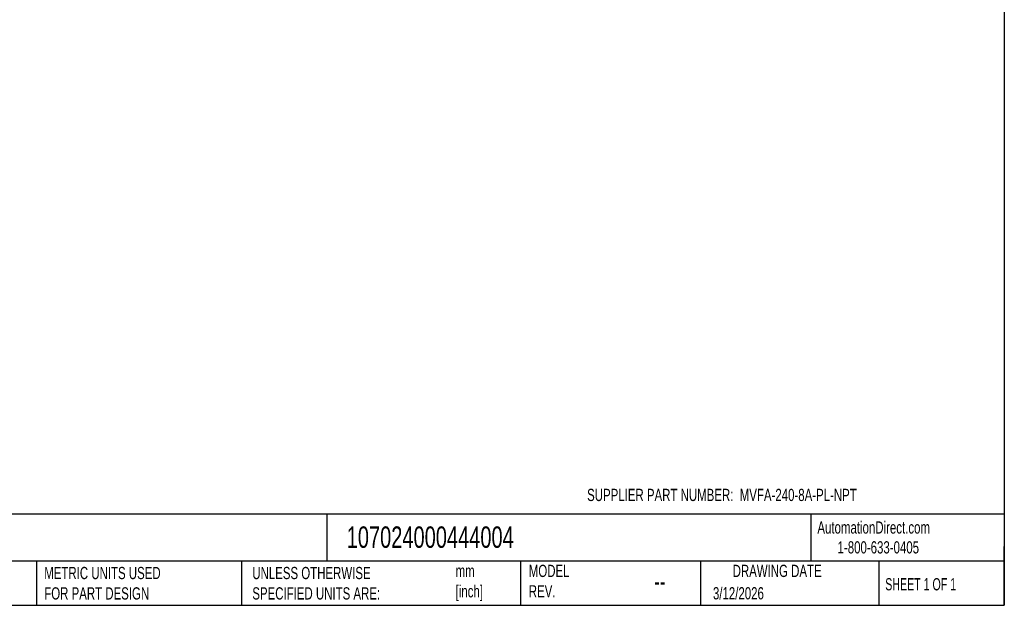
# Model space of a CAD drawing. Header units: millimetres. Extents: x 19 to 819, y 19 to 629.
# Tile 3 of 5: x 308 to 819, y 19 to 323. Entities that reach past the tile are written whole.
import ezdxf

# ---------------------------------------------------------------- set-up
doc = ezdxf.new("R2010")
doc.units = ezdxf.units.MM
doc.header["$LTSCALE"] = 3
doc.linetypes.add('SLD-Solid', pattern=[0])
doc.layers.add('TEXT', color=140, linetype='SLD-Solid', lineweight=25)
doc.styles.add('SLDTEXTSTYLE0', font='TXT', dxfattribs={"width": 0.7})
doc.styles.add('SLDTEXTSTYLE1', font='TXT', dxfattribs={"width": 0.65})

msp = doc.modelspace()

# ---------------------------------------------------------------- linework, layer by layer
at = {"layer": 'TEXT'}
for p, q in [((819.15, 628.65), (819.15, 19.05)), ((819.15, 66.38), (19.05, 66.38)), ((467.28, 66.38), (467.28, 41.91)), ((718.73, 66.38), (718.73, 41.91)), ((819.15, 19.05), (819.15, 49.53)), ((819.15, 41.91), (19.05, 41.91)), ((316.45, 41.91), (316.45, 19.05)), ((422.99, 41.91), (422.99, 19.05)), ((567.9, 41.91), (567.9, 19.05)), ((661.4, 41.91), (661.4, 19.05)), ((754.05, 41.91), (754.05, 19.05)), ((19.05, 19.05), (819.15, 19.05))]:
    msp.add_line(p, q, dxfattribs=at)

# ---------------------------------------------------------------- texts
for s, insert, char_height, attachment_point, style in [('SUPPLIER PART NUMBER:  MVFA-240-8A-PL-NPT', (602.49, 79.53), 6.35, 1, 'SLDTEXTSTYLE0'), ('AutomationDirect.com', (722.08, 62.63), 6.35, 1, 'SLDTEXTSTYLE0'), ('107024000444004', (477.62, 60), 11.1125, 1, 'SLDTEXTSTYLE0'), ('1-800-633-0405', (732.57, 52.31), 6.35, 1, 'SLDTEXTSTYLE0'), ('METRIC UNITS USED ^JFOR PART DESIGN', (320.56, 38.99), 6.35, 1, 'SLDTEXTSTYLE0'), ('UNLESS OTHERWISE ^JSPECIFIED UNITS ARE:', (428.61, 38.99), 6.35, 1, 'SLDTEXTSTYLE0'), ('mm^J[inch]', (534.19, 40.09), 6.35, 1, 'SLDTEXTSTYLE0'), ('MODEL ^JREV.', (572.2, 40.09), 6.35, 1, 'SLDTEXTSTYLE0'), ('DRAWING DATE', (701.18, 40.09), 6.35, 2, 'SLDTEXTSTYLE0'), ('--', (637.28, 36.23), 9.525, 1, 'SLDTEXTSTYLE0'), ('SHEET 1 OF 1', (757.32, 33.15), 6.35, 1, 'SLDTEXTSTYLE1'), ('3/12/2026', (667.84, 28.47), 6.35, 1, 'SLDTEXTSTYLE0')]:
    msp.add_mtext(s, dxfattribs=dict(at, insert=insert, char_height=char_height, attachment_point=attachment_point, style=style))

doc.saveas('drawing.dxf')
